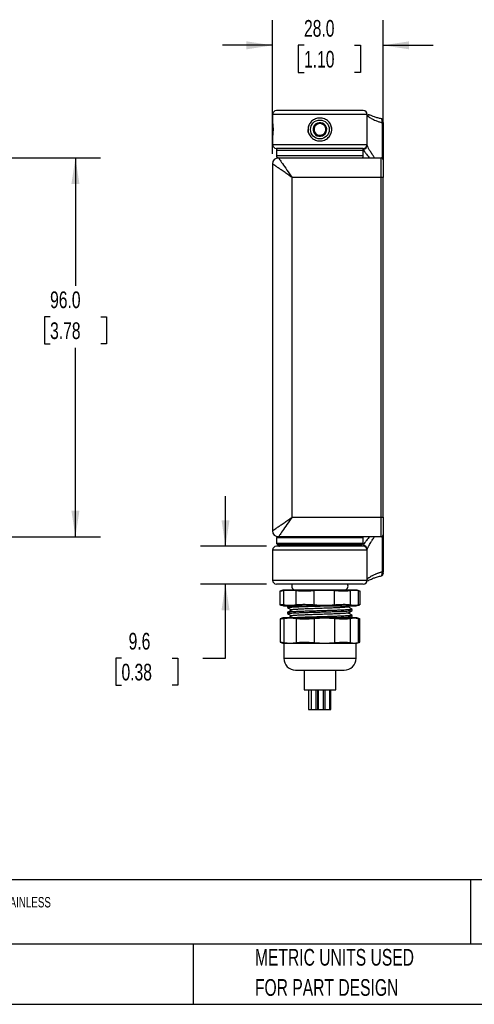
# Model space of a CAD drawing. Header units: millimetres. Extents: x 13 to 546, y 13 to 419.
# Tile 2 of 20: x 197 to 313, y 13 to 262. Entities that reach past the tile are written whole.
import ezdxf

# ---------------------------------------------------------------- set-up
doc = ezdxf.new("R2010")
doc.units = ezdxf.units.MM
doc.header["$LTSCALE"] = 2
doc.layers.add('DIMENSIONS', color=140, linetype='Continuous', lineweight=25)
doc.layers.add('TEXT', color=140, linetype='Continuous', lineweight=25)
doc.styles.add('SLDTEXTSTYLE0', font='TXT', dxfattribs={"width": 0.7})
doc.dimstyles.new('SLDDIMSTYLE0', dxfattribs={"dimtxt": 4.316016, "dimasz": 6.604, "dimexe": 0, "dimexo": 0.0625, "dimgap": 1.079004, "dimtad": 0, "dimtih": 1, "dimtoh": 1, "dimrnd": 1e-09, "dimzin": 4, "dimdsep": 46, "dimtxsty": 'SLDTEXTSTYLE0', "dimsah": 1, "dimcen": 0.09, "dimadec": 0, "dimazin": 1, "dimtfac": 1, "dimtofl": 0, "dimtmove": 0, "dimatfit": 3, "dimfxl": 0, "dimfrac": 2, "dimtolj": 1, "dimtzin": 12, "dimarcsym": 0})
doc.dimstyles.new('SLDDIMSTYLE2', dxfattribs={"dimtxt": 4.316016, "dimasz": 6.604, "dimexe": 0, "dimexo": 0.0625, "dimgap": 1.079004, "dimtad": 0, "dimtih": 1, "dimtoh": 1, "dimrnd": 1e-09, "dimzin": 4, "dimdsep": 46, "dimtxsty": 'SLDTEXTSTYLE0', "dimsah": 1, "dimcen": 0.09, "dimadec": 0, "dimazin": 1, "dimtfac": 1, "dimtmove": 0, "dimatfit": 0, "dimfxl": 0, "dimfrac": 2, "dimtolj": 1, "dimtzin": 12, "dimarcsym": 0})
doc.dimstyles.new('SLDDIMSTYLE3', dxfattribs={"dimtxt": 4.316016, "dimasz": 6.604, "dimexe": 0, "dimexo": 0.0625, "dimgap": 1.079004, "dimtad": 0, "dimtih": 1, "dimtoh": 1, "dimrnd": 1e-09, "dimzin": 12, "dimdsep": 46, "dimtxsty": 'SLDTEXTSTYLE0', "dimsah": 1, "dimcen": 0.09, "dimadec": 0, "dimazin": 3, "dimtfac": 1, "dimtmove": 0, "dimatfit": 0, "dimfxl": 0, "dimfrac": 2, "dimtolj": 1, "dimtzin": 12, "dimarcsym": 0})

# ---------------------------------------------------------------- blocks, each defined once
blk = doc.blocks.new('_D_4')
at = {"layer": 'DIMENSIONS'}
for p, q in [((191.92, 227.17), (217.84, 227.17)), ((211.49, 227.17), (211.49, 194.73)), ((205.07, 186.9), (203.62, 186.9)), ((203.62, 186.9), (203.62, 180.04)), ((217.9, 186.9), (219.35, 186.9)), ((219.35, 186.9), (219.35, 180.04)), ((203.62, 180.04), (205.07, 180.04)), ((219.35, 180.04), (217.9, 180.04)), ((211.49, 131.17), (211.49, 179.08)), ((191.92, 131.17), (217.84, 131.17))]:
    blk.add_line(p, q, dxfattribs=at)
for points in [[(211.49, 227.17), (210.47, 220.56), (212.5, 220.56)], [(211.49, 131.17), (212.5, 137.77), (210.47, 137.77)]]:
    blk.add_solid(points, dxfattribs=at)
at = {"layer": 'DIMENSIONS', "char_height": 4.233, "attachment_point": 1, "style": 'SLDTEXTSTYLE0'}
for s, insert in [('96.0', (205.07, 193.33)), ('3.78', (205.07, 185.5))]:
    blk.add_mtext(s, dxfattribs=dict(at, insert=insert))
blk = doc.blocks.new('_D_5')
at = {"layer": 'DIMENSIONS'}
for p, q in [((261.41, 228.21), (261.41, 262.04)), ((289.41, 227.61), (289.41, 262.04)), ((261.41, 255.69), (248.71, 255.69)), ((269.39, 255.69), (267.94, 255.69)), ((267.94, 255.69), (267.94, 248.83)), ((282.21, 255.69), (283.66, 255.69)), ((283.66, 255.69), (283.66, 248.83)), ((289.41, 255.69), (302.11, 255.69)), ((267.94, 248.83), (269.39, 248.83)), ((283.66, 248.83), (282.21, 248.83))]:
    blk.add_line(p, q, dxfattribs=at)
for points in [[(261.41, 255.69), (254.81, 256.7), (254.81, 254.67)], [(289.41, 255.69), (296.02, 254.67), (296.02, 256.7)]]:
    blk.add_solid(points, dxfattribs=at)
at = {"layer": 'DIMENSIONS', "char_height": 4.233, "attachment_point": 1, "style": 'SLDTEXTSTYLE0'}
for s, insert in [('28.0', (269.39, 262.11)), ('1.10', (269.39, 254.28))]:
    blk.add_mtext(s, dxfattribs=dict(at, insert=insert))
blk = doc.blocks.new('_D_6')
at = {"layer": 'DIMENSIONS'}
for p, q in [((249.5, 128.77), (249.5, 141.47)), ((259.87, 128.77), (243.15, 128.77)), ((259.87, 119.17), (243.15, 119.17)), ((249.5, 100.4), (249.5, 119.17)), ((223.16, 100.4), (221.71, 100.4)), ((221.71, 100.4), (221.71, 93.54)), ((235.99, 100.4), (237.44, 100.4)), ((237.44, 100.4), (237.44, 93.54)), ((243.77, 100.4), (249.5, 100.4)), ((221.71, 93.54), (223.16, 93.54)), ((237.44, 93.54), (235.99, 93.54))]:
    blk.add_line(p, q, dxfattribs=at)
for points in [[(249.5, 128.77), (250.52, 135.37), (248.49, 135.37)], [(249.5, 119.17), (248.49, 112.56), (250.52, 112.56)]]:
    blk.add_solid(points, dxfattribs=at)
at = {"layer": 'DIMENSIONS', "char_height": 4.233, "attachment_point": 1, "style": 'SLDTEXTSTYLE0'}
for s, insert in [('9.6', (224.96, 106.82)), ('0.38', (223.16, 98.99))]:
    blk.add_mtext(s, dxfattribs=dict(at, insert=insert))

msp = doc.modelspace()

# ---------------------------------------------------------------- linework, layer by layer
for p, q in [((285.413, 238.167), (261.413, 238.167)), ((261.413, 238.167), (261.413, 236.092)), ((285.413, 230.567), (285.413, 238.167)), ((261.413, 236.092), (261.413, 235.817)), ((261.413, 235.817), (261.413, 232.917)), ((289.146, 236.097), (289.413, 236.097)), ((289.146, 236.097), (289.146, 227.11)), ((289.413, 236.5), (289.41, 236.547)), ((289.413, 236.097), (289.413, 226.725)), ((261.413, 232.917), (261.413, 232.643)), ((261.413, 232.643), (261.413, 230.567)), ((261.413, 230.567), (285.413, 230.567)), ((284.413, 229.567), (284.413, 229.427)), ((262.413, 229.067), (262.413, 227.667)), ((284.413, 229.067), (262.413, 229.067)), ((283.297, 227.667), (262.413, 227.667)), ((262.913, 227.167), (288.913, 227.167)), ((284.413, 227.667), (283.297, 227.667)), ((284.413, 227.667), (284.413, 229.067)), ((288.913, 222.167), (288.913, 227.167)), ((261.413, 225.667), (261.413, 132.667)), ((266.413, 136.167), (266.413, 222.167)), ((288.913, 222.167), (266.413, 222.167)), ((288.913, 136.167), (288.913, 222.167)), ((289.413, 222.167), (288.913, 222.167)), ((289.413, 136.167), (289.413, 222.167)), ((266.413, 136.167), (288.913, 136.167)), ((288.913, 131.167), (288.913, 136.167)), ((288.913, 136.167), (289.413, 136.167)), ((262.713, 131.167), (262.413, 130.867)), ((262.413, 130.867), (262.413, 129.467)), ((284.413, 130.867), (262.413, 130.867)), ((262.913, 131.167), (262.713, 131.167)), ((288.913, 131.167), (262.913, 131.167)), ((284.413, 130.867), (284.113, 131.167)), ((284.413, 129.467), (284.413, 130.867)), ((289.146, 131.225), (289.146, 122.237)), ((289.413, 131.61), (289.413, 122.237)), ((285.413, 127.767), (261.413, 127.767)), ((261.413, 127.767), (261.413, 120.167)), ((262.413, 129.467), (262.713, 129.167)), ((273.21, 129.467), (262.413, 129.467)), ((262.713, 129.167), (273.413, 129.167)), ((262.931, 128.767), (263.149, 129.172)), ((263.813, 129.167), (264.213, 128.767)), ((284.413, 129.467), (273.21, 129.467)), ((273.413, 129.167), (284.113, 129.167)), ((282.613, 128.767), (283.013, 129.167)), ((284.113, 129.167), (284.413, 129.467)), ((284.413, 128.907), (284.413, 128.767)), ((285.413, 120.167), (285.413, 127.767)), ((261.413, 120.167), (285.413, 120.167)), ((285.442, 120.126), (285.401, 120.104)), ((289.413, 122.237), (289.146, 122.237)), ((263.255, 117.374), (263.255, 113.961)), ((282.609, 117.667), (264.217, 117.667)), ((264.257, 113.855), (264.257, 117.48)), ((267.378, 113.855), (267.378, 117.48)), ((271.977, 113.855), (271.977, 117.48)), ((277.135, 113.855), (277.135, 117.48)), ((281.133, 113.855), (281.133, 117.48)), ((283.171, 113.855), (283.171, 117.48)), ((283.572, 113.961), (283.572, 117.374)), ((264.217, 113.667), (282.609, 113.667)), ((265.213, 113.529), (265.213, 113.24)), ((265.461, 113.678), (265.235, 113.548)), ((280.536, 113.371), (281.03, 113.657)), ((281.613, 112.48), (281.613, 112.769)), ((263.312, 110.378), (263.312, 104.456)), ((263.366, 110.401), (263.324, 110.386)), ((282.563, 110.667), (264.263, 110.667)), ((264.314, 110.498), (264.314, 104.337)), ((265.213, 112.009), (265.213, 111.72)), ((267.4, 110.498), (267.4, 104.337)), ((272, 110.498), (272, 104.337)), ((277.101, 110.498), (277.101, 104.337)), ((281.099, 110.498), (281.099, 104.337)), ((281.118, 110.667), (281.602, 110.947)), ((281.613, 110.96), (281.613, 111.249)), ((283.114, 110.498), (283.114, 104.337)), ((283.502, 110.386), (283.498, 110.378)), ((283.514, 104.456), (283.514, 110.378)), ((264.263, 104.167), (264.263, 100.367)), ((264.263, 104.167), (282.563, 104.167)), ((282.563, 100.367), (282.563, 104.167)), ((264.263, 100.367), (273.413, 100.367)), ((273.413, 100.367), (282.563, 100.367)), ((269.413, 97.367), (269.413, 92.367)), ((277.413, 92.367), (277.413, 97.367)), ((269.413, 92.367), (273.413, 92.367)), ((270.56, 92.367), (270.56, 87.367)), ((271.177, 92.367), (271.177, 87.367)), ((272.477, 87.367), (272.477, 92.367)), ((272.763, 92.367), (272.763, 87.367)), ((272.989, 92.367), (272.989, 87.367)), ((273.413, 92.367), (277.413, 92.367)), ((274.289, 87.367), (274.289, 92.367)), ((274.63, 92.367), (274.63, 87.367)), ((275.93, 87.367), (275.93, 92.367)), ((276.166, 87.367), (276.166, 92.367)), ((270.56, 87.367), (271.177, 87.367)), ((271.177, 87.367), (272.477, 87.367)), ((272.477, 87.367), (272.763, 87.367)), ((272.763, 87.367), (272.989, 87.367)), ((272.989, 87.367), (274.289, 87.367)), ((274.289, 87.367), (274.63, 87.367)), ((274.63, 87.367), (275.93, 87.367)), ((275.93, 87.367), (276.166, 87.367))]:
    msp.add_line(p, q)
at = {"flags": 128}
msp.add_lwpolyline([(270.53, 233.538), (270.471, 233.782), (270.413, 234.367)], dxfattribs=at)
msp.add_circle((273.413, 234.367), 2.387)
for centre, radius, start, end in [((262.413, 238.167), 1, 90, 180), ((284.413, 238.167), 1, 0, 90), ((273.413, 234.367), 3, 153.30181, 180), ((273.413, 234.367), 1.732, 126.37582, 186.37582), ((273.413, 234.367), 1.5, 156.37582, 216.37582), ((273.413, 234.367), 1.5, 96.37582, 156.37582), ((273.413, 234.367), 1.732, 66.37582, 126.37582), ((273.413, 234.367), 1.5, 36.37582, 96.37582), ((273.413, 234.367), 1.732, 6.37582, 66.37582), ((273.413, 234.367), 1.732, 306.37582, 6.37582), ((273.413, 234.367), 1.5, 336.37582, 36.37582), ((273.413, 234.367), 3, 343.94822, 34.08731), ((273.413, 234.367), 1.732, 186.37582, 246.37582), ((273.413, 234.367), 1.5, 216.37582, 276.37582), ((273.413, 234.367), 1.732, 246.37582, 306.37582), ((273.413, 234.367), 1.5, 276.37582, 336.37582), ((262.413, 230.567), 1, 180, 270), ((262.913, 229.067), 0.5, 90, 180), ((283.913, 229.067), 0.5, 0, 90), ((284.413, 230.567), 1, 270, 0), ((284.422, 230.419), 0.991, 269.49927, 359.49036), ((262.913, 225.667), 1.5, 90, 180), ((262.913, 227.667), 0.5, 180, 270), ((283.913, 227.667), 0.5, 270, 0), ((288.913, 226.667), 0.5, 0, 90), ((262.913, 132.667), 1.5, 180, 270), ((288.913, 131.667), 0.5, 270, 0), ((262.413, 127.767), 1, 90, 180), ((284.422, 127.916), 0.991, 0.50964, 90.50073), ((284.413, 127.767), 1, 0, 90), ((262.413, 120.167), 1, 180, 270), ((284.413, 120.167), 1, 270, 0), ((288.99, 121.836), 0.423, 334.52826, 359.86595), ((268.025, 103.159), 15, 104.70489, 108.34364), ((267.263, 118.667), 1, 150, 270), ((279.563, 118.667), 1, 270, 30), ((278.802, 103.159), 15, 71.65662, 75.29511), ((268.025, 128.176), 15, 251.65662, 255.29511), ((278.802, 128.176), 15, 284.70489, 288.34364), ((265.213, 105.758), 5, 100.95496, 111.68474), ((281.613, 105.758), 5, 68.29729, 79.04504), ((265.213, 109.076), 5, 248.29729, 259.04504), ((281.613, 109.076), 5, 280.95496, 291.68474), ((267.263, 100.367), 3, 180, 270), ((279.563, 100.367), 3, 270, 0)]:
    msp.add_arc(centre, radius, start, end)
for points, knots in [([(273.413, 239.167), (270.496, 239.167), (267.698, 239.167), (263.572, 239.167), (262.413, 239.167), (262.413, 239.167)], [0, 0, 0, 0, 0.5, 0.5, 1, 1, 1, 1]), ([(273.416, 237.266), (273.612, 237.266), (273.804, 237.248), (274.183, 237.176), (274.371, 237.121), (274.731, 236.979), (274.902, 236.892), (275.226, 236.686), (275.381, 236.566), (275.659, 236.302), (275.784, 236.157), (276.006, 235.842), (276.102, 235.672), (276.333, 235.145), (276.416, 234.755), (276.416, 234.176), (276.396, 233.98), (276.316, 233.601), (276.258, 233.417), (276.025, 232.885), (275.798, 232.565), (275.378, 232.167), (275.227, 232.049), (274.902, 231.843), (274.727, 231.754), (274.369, 231.613), (274.184, 231.559), (273.803, 231.487), (273.606, 231.468), (273.215, 231.469), (273.023, 231.487), (272.644, 231.559), (272.456, 231.613), (272.096, 231.755), (271.925, 231.843), (271.6, 232.049), (271.446, 232.169), (271.168, 232.433), (271.042, 232.578), (270.82, 232.893), (270.724, 233.063), (270.493, 233.59), (270.41, 233.98), (270.41, 234.559), (270.43, 234.755), (270.51, 235.134), (270.569, 235.318), (270.802, 235.85), (271.028, 236.17), (271.449, 236.568), (271.6, 236.686), (271.925, 236.892), (272.099, 236.981), (272.458, 237.122), (272.643, 237.176), (273.024, 237.248), (273.22, 237.266), (273.416, 237.266)], [0, 0, 0, 0, 0.03125, 0.03125, 0.0625, 0.0625, 0.09375, 0.09375, 0.125, 0.125, 0.15625, 0.15625, 0.1875, 0.1875, 0.25, 0.25, 0.28125, 0.28125, 0.3125, 0.3125, 0.375, 0.375, 0.40625, 0.40625, 0.4375, 0.4375, 0.46875, 0.46875, 0.5, 0.5, 0.53125, 0.53125, 0.5625, 0.5625, 0.59375, 0.59375, 0.625, 0.625, 0.65625, 0.65625, 0.6875, 0.6875, 0.75, 0.75, 0.78125, 0.78125, 0.8125, 0.8125, 0.875, 0.875, 0.90625, 0.90625, 0.9375, 0.9375, 0.96875, 0.96875, 1, 1, 1, 1]), ([(284.413, 239.167), (284.413, 239.167), (283.254, 239.167), (279.128, 239.167), (276.33, 239.167), (273.413, 239.167)], [0, 0, 0, 0, 0.5, 0.5, 1, 1, 1, 1]), ([(285.413, 238.018), (285.413, 237.934), (285.502, 237.818), (285.761, 237.602), (285.869, 237.522), (286.122, 237.355), (286.266, 237.267), (286.591, 237.085), (286.774, 236.991), (287.17, 236.801), (287.383, 236.706), (287.838, 236.521), (288.079, 236.43), (288.593, 236.256), (288.866, 236.172), (289.146, 236.097)], [0, 0, 0, 0, 0.25, 0.25, 0.375, 0.375, 0.5, 0.5, 0.625, 0.625, 0.75, 0.75, 0.875, 0.875, 1, 1, 1, 1]), ([(289.029, 237.048), (288.707, 237.125), (288.043, 237.285), (287.24, 237.554), (286.598, 237.79), (286.147, 237.966), (285.857, 238.05), (285.709, 238.074), (285.658, 238.039), (285.65, 238.033)], [0, 0, 0, 0, 0.1801713, 0.3714252, 0.5470853, 0.7061643, 0.8476139, 0.9733452, 1, 1, 1, 1]), ([(289.413, 236.097), (289.413, 236.15), (289.413, 236.259), (289.409, 236.417), (289.404, 236.552), (289.39, 236.689), (289.364, 236.79), (289.314, 236.852), (289.261, 236.893), (289.233, 236.913), (289.213, 236.926), (289.193, 236.94), (289.167, 236.959), (289.134, 236.981), (289.101, 237.004), (289.061, 237.031), (289.039, 237.039), (289.024, 237.044)], [0, 0, 0, 0, 0.09807728, 0.19982531, 0.30242229, 0.40219321, 0.57797956, 0.70103657, 0.74321621, 0.76063851, 0.77634047, 0.7910397, 0.80548413, 0.83590165, 0.87081458, 0.91063408, 1, 1, 1, 1]), ([(289.146, 236.097), (289.153, 236.182), (289.166, 236.353), (289.164, 236.588), (289.146, 236.784), (289.113, 236.929), (289.072, 237.019), (289.041, 237.033), (289.026, 237.04)], [0, 0, 0, 0, 0.1755168, 0.3513046, 0.5249191, 0.6945362, 0.8608955, 1, 1, 1, 1]), ([(261.413, 236.092), (261.413, 236.092), (261.415, 236.081), (261.421, 236.038), (261.426, 236.006), (261.438, 235.92), (261.445, 235.868), (261.46, 235.745), (261.469, 235.673), (261.486, 235.515), (261.494, 235.428), (261.51, 235.241), (261.518, 235.14), (261.536, 234.827), (261.543, 234.597), (261.543, 234.255), (261.542, 234.14), (261.535, 233.916), (261.53, 233.807), (261.518, 233.597), (261.51, 233.496), (261.495, 233.309), (261.486, 233.222), (261.469, 233.062), (261.46, 232.991), (261.445, 232.868), (261.438, 232.815), (261.42, 232.687), (261.413, 232.643), (261.413, 232.643)], [0, 0, 0, 0, 0.0625, 0.0625, 0.125, 0.125, 0.1875, 0.1875, 0.25, 0.25, 0.3125, 0.3125, 0.375, 0.375, 0.5, 0.5, 0.5625, 0.5625, 0.625, 0.625, 0.6875, 0.6875, 0.75, 0.75, 0.8125, 0.8125, 0.875, 0.875, 1, 1, 1, 1]), ([(274.44, 232.973), (274.155, 232.941), (273.868, 232.909), (273.291, 232.844), (273.005, 232.812), (272.719, 232.78)], [0, 0, 0, 0, 0.5, 0.5, 1, 1, 1, 1]), ([(273.413, 229.567), (273.301, 229.567), (273.077, 229.567), (272.742, 229.567), (272.408, 229.567), (272.075, 229.567), (271.742, 229.567), (271.171, 229.567), (270.369, 229.567), (269.344, 229.567), (268.344, 229.567), (267.051, 229.567), (265.579, 229.567), (264.385, 229.567), (263.629, 229.567), (263.174, 229.567), (262.825, 229.567), (262.61, 229.567), (262.488, 229.567), (262.425, 229.567), (262.417, 229.567), (262.413, 229.567)], [0, 0, 0, 0, 0.0194537, 0.0388729, 0.0582757, 0.0776802, 0.0971045, 0.1165667, 0.178315, 0.2400936, 0.3044161, 0.3687691, 0.5000067, 0.6312443, 0.6955668, 0.7599198, 0.821668, 0.8834467, 0.9223152, 0.9611179, 1, 1, 1, 1]), ([(284.413, 229.567), (284.412, 229.567), (284.41, 229.567), (284.394, 229.567), (284.369, 229.567), (284.333, 229.567), (284.287, 229.567), (284.191, 229.567), (284.002, 229.567), (283.652, 229.567), (283.197, 229.567), (282.441, 229.567), (281.247, 229.567), (279.775, 229.567), (278.482, 229.567), (277.483, 229.567), (276.458, 229.567), (275.546, 229.567), (274.753, 229.567), (274.084, 229.567), (273.637, 229.567), (273.413, 229.567)], [0, 0, 0, 0, 0.0194537, 0.0388729, 0.0582757, 0.0776802, 0.0971045, 0.1165667, 0.178315, 0.2400936, 0.3044161, 0.3687691, 0.5000067, 0.6312443, 0.6955668, 0.7599198, 0.821668, 0.8834467, 0.9223152, 0.9611179, 1, 1, 1, 1]), ([(287.224, 227.167), (287.164, 227.263), (286.979, 227.557), (286.603, 228.147), (286.14, 228.887), (285.732, 229.583), (285.465, 230.112), (285.43, 230.312), (285.413, 230.41)], [0, 0, 0, 0, 0.0630771, 0.1948728, 0.4172645, 0.6233735, 0.8163449, 1, 1, 1, 1]), ([(262.913, 227.167), (262.913, 227.167), (263.004, 227.037), (263.355, 226.536), (263.614, 226.166), (264.262, 225.24), (264.65, 224.685), (265.497, 223.476), (265.955, 222.822), (266.413, 222.167)], [0, 0, 0, 0, 0.25, 0.25, 0.5, 0.5, 0.75, 0.75, 1, 1, 1, 1]), ([(284.413, 229.427), (284.432, 229.339), (284.459, 229.22), (284.592, 228.988), (284.694, 228.827), (284.849, 228.601), (285.083, 228.287), (285.42, 227.856), (285.726, 227.476), (285.925, 227.231), (285.977, 227.167)], [0, 0, 0, 0, 0.2273863, 0.3062808, 0.3870258, 0.4698226, 0.6154639, 0.7721894, 0.9406292, 1, 1, 1, 1]), ([(266.413, 222.167), (266.336, 222.221), (266.19, 222.324), (265.983, 222.468), (265.801, 222.596), (265.644, 222.706), (265.38, 222.891), (265.022, 223.141), (264.384, 223.588), (263.648, 224.102), (262.851, 224.662), (262.212, 225.108), (261.831, 225.375), (261.634, 225.513), (261.535, 225.582), (261.465, 225.631), (261.421, 225.662), (261.416, 225.665), (261.413, 225.667)], [0, 0, 0, 0, 0.0323684, 0.0613167, 0.0868447, 0.1089526, 0.1276401, 0.1985592, 0.2613905, 0.4057542, 0.5315977, 0.6619779, 0.7818467, 0.8265764, 0.870647, 0.9141661, 0.9572454, 1, 1, 1, 1]), ([(289.413, 226.667), (289.413, 226.666), (289.413, 226.664), (289.413, 226.649), (289.413, 226.625), (289.413, 226.59), (289.413, 226.545), (289.413, 226.491), (289.413, 226.427), (289.413, 226.325), (289.413, 226.17), (289.413, 225.939), (289.413, 225.666), (289.413, 225.355), (289.413, 225.01), (289.413, 224.637), (289.413, 224.241), (289.413, 223.835), (289.413, 223.424), (289.413, 223.012), (289.413, 222.592), (289.413, 222.309), (289.413, 222.167)], [0, 0, 0, 0, 0.0302332, 0.0602674, 0.09016896, 0.12000515, 0.14984367, 0.17975219, 0.20979793, 0.24004719, 0.30432203, 0.36867139, 0.43431388, 0.50003248, 0.56567498, 0.63139357, 0.69566842, 0.76001778, 0.82026949, 0.87999045, 0.93972069, 1, 1, 1, 1]), ([(261.413, 132.667), (261.414, 132.668), (261.416, 132.669), (261.429, 132.679), (261.451, 132.694), (261.481, 132.715), (261.52, 132.742), (261.568, 132.776), (261.624, 132.815), (261.689, 132.861), (261.856, 132.978), (262.212, 133.227), (262.85, 133.673), (263.648, 134.233), (264.384, 134.746), (265.022, 135.194), (265.461, 135.5), (265.931, 135.83), (266.235, 136.043), (266.413, 136.167)], [0, 0, 0, 0, 0.0237238, 0.0475319, 0.0714445, 0.0954814, 0.119662, 0.1440055, 0.1685307, 0.1932559, 0.2181991, 0.3380605, 0.4684421, 0.5942778, 0.7386429, 0.8014679, 0.8723901, 0.9255102, 1, 1, 1, 1]), ([(266.413, 136.167), (265.955, 135.513), (265.497, 134.859), (264.65, 133.649), (264.262, 133.095), (263.614, 132.169), (263.355, 131.798), (263.004, 131.297), (262.913, 131.167), (262.913, 131.167)], [0, 0, 0, 0, 0.25, 0.25, 0.5, 0.5, 0.75, 0.75, 1, 1, 1, 1]), ([(289.413, 136.167), (289.413, 136.096), (289.413, 135.954), (289.413, 135.742), (289.413, 135.532), (289.413, 135.324), (289.413, 135.118), (289.413, 134.913), (289.413, 134.71), (289.413, 134.435), (289.413, 134.094), (289.413, 133.698), (289.413, 133.325), (289.413, 132.98), (289.413, 132.668), (289.413, 132.396), (289.413, 132.165), (289.413, 131.98), (289.413, 131.839), (289.413, 131.74), (289.413, 131.679), (289.413, 131.671), (289.413, 131.667)], [0, 0, 0, 0, 0.0302332, 0.0602674, 0.090169, 0.1200052, 0.1498437, 0.1797522, 0.2097979, 0.2400472, 0.304322, 0.3686714, 0.4343139, 0.5000325, 0.565675, 0.6313936, 0.6956684, 0.7600178, 0.8202695, 0.8799904, 0.9397207, 1, 1, 1, 1]), ([(285.977, 131.167), (285.925, 131.103), (285.726, 130.858), (285.42, 130.479), (285.082, 130.048), (284.755, 129.605), (284.477, 129.181), (284.434, 128.997), (284.413, 128.907)], [0, 0, 0, 0, 0.0593941, 0.2278922, 0.3846796, 0.5303868, 0.7725196, 1, 1, 1, 1]), ([(285.413, 127.925), (285.43, 128.022), (285.465, 128.223), (285.7, 128.688), (285.992, 129.197), (286.311, 129.721), (286.72, 130.371), (287.043, 130.88), (287.225, 131.167)], [0, 0, 0, 0, 0.183483, 0.3762754, 0.511992, 0.6545101, 0.8046625, 1, 1, 1, 1]), ([(273.413, 128.767), (270.496, 128.767), (267.698, 128.767), (263.572, 128.767), (262.413, 128.767), (262.413, 128.767)], [0, 0, 0, 0, 0.5, 0.5, 1, 1, 1, 1]), ([(263.001, 128.767), (263.041, 128.772), (263.122, 128.781), (263.258, 128.855), (263.404, 128.978), (263.51, 129.083), (263.568, 129.16), (263.574, 129.167)], [0, 0, 0, 0, 0.2411187, 0.4903713, 0.7329817, 0.9763389, 1, 1, 1, 1]), ([(284.413, 128.767), (284.413, 128.767), (283.254, 128.767), (279.128, 128.767), (276.33, 128.767), (273.413, 128.767)], [0, 0, 0, 0, 0.5, 0.5, 1, 1, 1, 1]), ([(285.49, 120.476), (285.485, 120.471), (285.416, 120.403), (285.415, 120.358), (285.413, 120.317)], [0, 0, 0, 0, 0.0629525, 1, 1, 1, 1]), ([(289.146, 122.237), (289.068, 122.216), (288.906, 122.171), (288.661, 122.098), (288.406, 122.016), (288.143, 121.925), (287.875, 121.827), (287.617, 121.725), (287.309, 121.595), (286.986, 121.448), (286.675, 121.293), (286.38, 121.133), (286.104, 120.97), (285.856, 120.804), (285.631, 120.632), (285.543, 120.535), (285.49, 120.476)], [0, 0, 0, 0, 0.0402417, 0.0835726, 0.1299979, 0.1795217, 0.2321475, 0.2878781, 0.3378961, 0.4314076, 0.5114974, 0.5754581, 0.6796501, 0.7754559, 0.8629107, 1, 1, 1, 1]), ([(285.527, 120.031), (285.526, 120.021), (285.521, 119.977), (285.667, 120.091), (286.002, 120.256), (286.46, 120.472), (287.123, 120.736), (287.971, 121.03), (288.676, 121.201), (289.028, 121.286)], [0, 0, 0, 0, 0.03230268, 0.14402635, 0.26293647, 0.41185353, 0.58968002, 0.79486532, 1, 1, 1, 1]), ([(289.024, 121.291), (289.046, 121.296), (289.078, 121.305), (289.128, 121.328), (289.169, 121.349), (289.209, 121.375), (289.267, 121.42), (289.324, 121.493), (289.371, 121.617), (289.398, 121.792), (289.408, 121.976), (289.412, 122.13), (289.413, 122.202), (289.413, 122.237)], [0, 0, 0, 0, 0.0621539, 0.0927742, 0.1246504, 0.1612024, 0.2064898, 0.3303827, 0.4877424, 0.6620808, 0.8365843, 0.9202981, 1, 1, 1, 1]), ([(289.026, 121.294), (289.04, 121.301), (289.072, 121.316), (289.113, 121.407), (289.146, 121.553), (289.164, 121.749), (289.166, 121.984), (289.153, 122.153), (289.146, 122.237)], [0, 0, 0, 0, 0.1425407, 0.307991, 0.4781374, 0.6515874, 0.8262337, 1, 1, 1, 1]), ([(289.413, 121.835), (289.413, 121.799), (289.413, 121.78), (289.413, 121.777), (289.413, 121.793), (289.413, 121.866), (289.413, 121.923), (289.413, 122.066), (289.413, 122.151), (289.413, 122.237)], [0, 0, 0, 0, 0.25, 0.25, 0.5, 0.5, 0.75, 0.75, 1, 1, 1, 1]), ([(273.413, 119.167), (273.301, 119.167), (273.077, 119.167), (272.742, 119.167), (272.408, 119.167), (272.075, 119.167), (271.742, 119.167), (271.171, 119.167), (270.369, 119.167), (269.344, 119.167), (268.344, 119.167), (267.051, 119.167), (265.579, 119.167), (264.385, 119.167), (263.629, 119.167), (263.174, 119.167), (262.825, 119.167), (262.61, 119.167), (262.488, 119.167), (262.425, 119.167), (262.417, 119.167), (262.413, 119.167)], [0, 0, 0, 0, 0.0194537, 0.0388729, 0.0582757, 0.0776802, 0.0971045, 0.1165667, 0.178315, 0.2400936, 0.3044161, 0.3687691, 0.5000067, 0.6312443, 0.6955668, 0.7599198, 0.821668, 0.8834467, 0.9223152, 0.9611179, 1, 1, 1, 1]), ([(264.257, 117.48), (264.115, 117.461), (263.829, 117.422), (263.514, 117.384), (263.316, 117.366), (263.233, 117.364), (263.256, 117.374), (263.257, 117.374)], [0, 0, 0, 0, 0.2335338, 0.4726429, 0.7287013, 0.992296, 1, 1, 1, 1]), ([(267.378, 117.48), (266.858, 117.551), (266.338, 117.584), (265.297, 117.584), (264.776, 117.551), (264.257, 117.48)], [0, 0, 0, 0, 0.5, 0.5, 1, 1, 1, 1]), ([(271.977, 117.48), (271.542, 117.444), (271.108, 117.416), (270.46, 117.387), (270.244, 117.38), (269.823, 117.37), (269.617, 117.367), (269.01, 117.367), (268.636, 117.377), (268.121, 117.406), (267.956, 117.418), (267.651, 117.446), (267.509, 117.462), (267.378, 117.48)], [0, 0, 0, 0, 0.25, 0.25, 0.375, 0.375, 0.5, 0.5, 0.75, 0.75, 0.875, 0.875, 1, 1, 1, 1]), ([(277.135, 117.48), (276.277, 117.551), (275.417, 117.584), (273.696, 117.584), (272.835, 117.551), (271.977, 117.48)], [0, 0, 0, 0, 0.5, 0.5, 1, 1, 1, 1]), ([(284.413, 119.167), (284.412, 119.167), (284.41, 119.167), (284.394, 119.167), (284.369, 119.167), (284.333, 119.167), (284.287, 119.167), (284.191, 119.167), (284.002, 119.167), (283.652, 119.167), (283.197, 119.167), (282.441, 119.167), (281.247, 119.167), (279.775, 119.167), (278.482, 119.167), (277.483, 119.167), (276.458, 119.167), (275.546, 119.167), (274.753, 119.167), (274.084, 119.167), (273.637, 119.167), (273.413, 119.167)], [0, 0, 0, 0, 0.0194537, 0.0388729, 0.0582757, 0.0776802, 0.0971045, 0.1165667, 0.178315, 0.2400936, 0.3044161, 0.3687691, 0.5000067, 0.6312443, 0.6955668, 0.7599198, 0.821668, 0.8834467, 0.9223152, 0.9611179, 1, 1, 1, 1]), ([(281.133, 117.48), (280.961, 117.444), (280.74, 117.416), (280.335, 117.387), (280.188, 117.38), (279.876, 117.37), (279.712, 117.367), (279.19, 117.367), (278.803, 117.377), (278.199, 117.406), (277.992, 117.418), (277.57, 117.446), (277.353, 117.462), (277.135, 117.48)], [0, 0, 0, 0, 0.25, 0.25, 0.375, 0.375, 0.5, 0.5, 0.75, 0.75, 0.875, 0.875, 1, 1, 1, 1]), ([(283.171, 117.48), (282.832, 117.551), (282.492, 117.584), (281.812, 117.584), (281.472, 117.551), (281.133, 117.48)], [0, 0, 0, 0, 0.5, 0.5, 1, 1, 1, 1]), ([(283.57, 117.374), (283.558, 117.381), (283.534, 117.397), (283.368, 117.438), (283.218, 117.47), (283.171, 117.48)], [0, 0, 0, 0, 0.3938683, 0.8117435, 1, 1, 1, 1]), ([(264.257, 113.855), (264.115, 113.874), (263.829, 113.912), (263.514, 113.951), (263.316, 113.969), (263.233, 113.971), (263.256, 113.961), (263.257, 113.961)], [0, 0, 0, 0, 0.2335338, 0.47264293, 0.72870127, 0.99229601, 1, 1, 1, 1]), ([(267.378, 113.855), (266.858, 113.783), (266.338, 113.75), (265.297, 113.75), (264.776, 113.783), (264.257, 113.855)], [0, 0, 0, 0, 0.5, 0.5, 1, 1, 1, 1]), ([(281.593, 112.769), (281.588, 112.759), (281.577, 112.734), (281.324, 112.701), (280.912, 112.667), (280.345, 112.633), (279.504, 112.591), (278.48, 112.549), (277.323, 112.508), (276.043, 112.469), (274.701, 112.428), (273.309, 112.386), (271.933, 112.345), (270.587, 112.304), (269.333, 112.265), (268.184, 112.224), (267.193, 112.182), (266.371, 112.14), (265.751, 112.101), (265.364, 112.061), (265.194, 112.03), (265.227, 112.013), (265.233, 112.009)], [0, 0, 0, 0, 0.0406888, 0.0951707, 0.1283064, 0.1812505, 0.2357299, 0.2886739, 0.343153, 0.3961021, 0.4505869, 0.5035335, 0.5580153, 0.6109653, 0.6654511, 0.7183977, 0.7728796, 0.8258288, 0.8803135, 0.9332601, 0.9877423, 1, 1, 1, 1]), ([(266.291, 112.639), (266.113, 112.537), (265.758, 112.331), (265.402, 112.125), (265.224, 112.022)], [0, 0, 0, 0, 0.4999546, 1, 1, 1, 1]), ([(265.226, 113.227), (265.404, 113.124), (265.75, 112.923), (266.097, 112.723), (266.266, 112.625)], [0, 0, 0, 0, 0.5130868, 1, 1, 1, 1]), ([(266.528, 113.667), (266.299, 113.654), (265.834, 113.627), (265.418, 113.588), (265.211, 113.555), (265.235, 113.535), (265.242, 113.529)], [0, 0, 0, 0, 0.2896957, 0.5877919, 0.8774876, 1, 1, 1, 1]), ([(265.24, 113.24), (265.238, 113.249), (265.231, 113.271), (265.48, 113.307), (265.957, 113.346), (266.651, 113.386), (267.541, 113.428), (268.59, 113.47), (269.786, 113.511), (271.074, 113.549), (272.44, 113.591), (273.75, 113.631), (274.59, 113.656), (274.967, 113.667)], [0, 0, 0, 0, 0.05725474, 0.1544186, 0.24885379, 0.34602783, 0.44045845, 0.53762716, 0.63206391, 0.72923974, 0.82367036, 0.92083921, 1, 1, 1, 1]), ([(265.24, 111.72), (265.238, 111.729), (265.231, 111.751), (265.48, 111.787), (265.957, 111.826), (266.651, 111.866), (267.541, 111.908), (268.59, 111.95), (269.786, 111.991), (271.074, 112.029), (272.441, 112.071), (273.822, 112.113), (275.205, 112.155), (276.524, 112.194), (277.767, 112.234), (278.875, 112.275), (279.837, 112.317), (280.514, 112.353), (281.046, 112.388), (281.417, 112.422), (281.617, 112.455), (281.593, 112.475), (281.586, 112.48)], [0, 0, 0, 0, 0.0321023, 0.0865814, 0.1395306, 0.1940154, 0.2469619, 0.3014437, 0.3543938, 0.4088796, 0.4618261, 0.516308, 0.5692572, 0.623742, 0.6766886, 0.7311707, 0.7841173, 0.8385991, 0.8717348, 0.9246789, 0.9791583, 1, 1, 1, 1]), ([(280.495, 113.371), (280.49, 113.363), (280.474, 113.336), (280.102, 113.295), (279.418, 113.245), (278.443, 113.192), (277.243, 113.139), (275.876, 113.09), (274.398, 113.039), (272.867, 112.986), (271.366, 112.933), (269.962, 112.885), (268.709, 112.833), (267.661, 112.779), (266.891, 112.728), (266.415, 112.684), (266.35, 112.653), (266.321, 112.639)], [0, 0, 0, 0, 0.0341453, 0.1041067, 0.1734831, 0.2443875, 0.3152918, 0.3846682, 0.4546297, 0.5257082, 0.5962859, 0.6654104, 0.735883, 0.806981, 0.8770837, 0.9463594, 1, 1, 1, 1]), ([(271.977, 113.855), (271.542, 113.89), (271.108, 113.919), (270.46, 113.948), (270.244, 113.955), (269.823, 113.965), (269.617, 113.967), (269.01, 113.967), (268.636, 113.957), (268.121, 113.929), (267.956, 113.917), (267.651, 113.889), (267.509, 113.872), (267.378, 113.855)], [0, 0, 0, 0, 0.25, 0.25, 0.375, 0.375, 0.5, 0.5, 0.75, 0.75, 0.875, 0.875, 1, 1, 1, 1]), ([(277.135, 113.855), (276.277, 113.783), (275.417, 113.75), (273.696, 113.75), (272.835, 113.783), (271.977, 113.855)], [0, 0, 0, 0, 0.5, 0.5, 1, 1, 1, 1]), ([(281.133, 113.855), (280.961, 113.891), (280.74, 113.919), (280.335, 113.948), (280.188, 113.955), (279.876, 113.965), (279.712, 113.967), (279.19, 113.967), (278.803, 113.957), (278.199, 113.929), (277.992, 113.917), (277.57, 113.889), (277.353, 113.873), (277.135, 113.855)], [0, 0, 0, 0, 0.25, 0.25, 0.375, 0.375, 0.5, 0.5, 0.75, 0.75, 0.875, 0.875, 1, 1, 1, 1]), ([(280.534, 111.85), (280.711, 111.952), (281.067, 112.158), (281.423, 112.364), (281.601, 112.467)], [0, 0, 0, 0, 0.4999642, 1, 1, 1, 1]), ([(281.604, 112.781), (281.426, 112.884), (281.078, 113.085), (280.73, 113.286), (280.56, 113.385)], [0, 0, 0, 0, 0.5112502, 1, 1, 1, 1]), ([(283.171, 113.855), (282.832, 113.783), (282.492, 113.75), (281.812, 113.75), (281.472, 113.783), (281.133, 113.855)], [0, 0, 0, 0, 0.5, 0.5, 1, 1, 1, 1]), ([(283.521, 113.94), (283.518, 113.938), (283.496, 113.927), (283.366, 113.896), (283.217, 113.864), (283.171, 113.855)], [0, 0, 0, 0, 0.1201512, 0.7267306, 1, 1, 1, 1]), ([(263.329, 110.378), (263.326, 110.374), (263.32, 110.362), (263.464, 110.374), (263.742, 110.412), (264.051, 110.459), (264.264, 110.49), (264.314, 110.498)], [0, 0, 0, 0, 0.1462393, 0.4087569, 0.6611878, 0.920794, 1, 1, 1, 1]), ([(265.222, 111.709), (265.4, 111.606), (265.748, 111.405), (266.096, 111.203), (266.266, 111.105)], [0, 0, 0, 0, 0.5112738, 1, 1, 1, 1]), ([(266.294, 111.121), (266.117, 111.018), (265.855, 110.867), (265.593, 110.716), (265.51, 110.667)], [0, 0, 0, 0, 0.68018169, 1, 1, 1, 1]), ([(280.521, 111.85), (280.471, 111.833), (280.368, 111.8), (279.822, 111.753), (279.001, 111.701), (277.913, 111.648), (276.629, 111.596), (275.204, 111.547), (273.694, 111.495), (272.166, 111.441), (270.703, 111.391), (269.361, 111.341), (268.197, 111.288), (267.265, 111.235), (266.638, 111.186), (266.322, 111.148), (266.326, 111.126), (266.326, 111.121)], [0, 0, 0, 0, 0.0651372, 0.1346301, 0.2051623, 0.2765709, 0.347227, 0.4166693, 0.4876418, 0.5589918, 0.6290986, 0.6988948, 0.7701573, 0.8412939, 0.9108628, 0.9812621, 1, 1, 1, 1]), ([(281.593, 111.249), (281.588, 111.239), (281.577, 111.214), (281.324, 111.181), (280.912, 111.147), (280.345, 111.113), (279.504, 111.071), (278.48, 111.029), (277.323, 110.988), (276.043, 110.949), (274.701, 110.908), (273.309, 110.866), (271.933, 110.825), (270.586, 110.784), (269.336, 110.745), (268.226, 110.706), (267.63, 110.68), (267.349, 110.667)], [0, 0, 0, 0, 0.0531511, 0.1243199, 0.1676044, 0.2367644, 0.3079299, 0.3770898, 0.4482549, 0.5174214, 0.588594, 0.6577572, 0.7289258, 0.7980935, 0.8692674, 0.9384306, 1, 1, 1, 1]), ([(267.4, 110.498), (267.664, 110.459), (267.968, 110.426), (268.482, 110.391), (268.665, 110.382), (269.041, 110.37), (269.236, 110.367), (269.835, 110.367), (270.265, 110.38), (271.125, 110.426), (271.564, 110.459), (272, 110.498)], [0, 0, 0, 0, 0.25, 0.25, 0.375, 0.375, 0.5, 0.5, 0.75, 0.75, 1, 1, 1, 1]), ([(272, 110.498), (272.848, 110.573), (273.699, 110.6), (275.402, 110.6), (276.252, 110.573), (277.101, 110.498)], [0, 0, 0, 0, 0.5, 0.5, 1, 1, 1, 1]), ([(276.292, 110.667), (276.369, 110.67), (276.881, 110.685), (277.762, 110.714), (278.876, 110.755), (279.837, 110.797), (280.514, 110.833), (281.046, 110.868), (281.417, 110.902), (281.617, 110.935), (281.593, 110.955), (281.586, 110.96)], [0, 0, 0, 0, 0.0242045, 0.1615173, 0.3028124, 0.4401252, 0.5814196, 0.6673543, 0.8046606, 0.9459486, 1, 1, 1, 1]), ([(277.101, 110.498), (277.537, 110.459), (277.957, 110.426), (278.564, 110.391), (278.764, 110.382), (279.145, 110.37), (279.327, 110.367), (279.848, 110.367), (280.167, 110.38), (280.703, 110.426), (280.926, 110.459), (281.099, 110.498)], [0, 0, 0, 0, 0.25, 0.25, 0.375, 0.375, 0.5, 0.5, 0.75, 0.75, 1, 1, 1, 1]), ([(281.601, 111.263), (281.423, 111.366), (281.076, 111.567), (280.729, 111.767), (280.56, 111.865)], [0, 0, 0, 0, 0.5131306, 1, 1, 1, 1]), ([(283.114, 110.498), (283.213, 110.474), (283.381, 110.434), (283.437, 110.411), (283.46, 110.401)], [0, 0, 0, 0, 0.58881001, 1, 1, 1, 1]), ([(263.329, 104.456), (263.326, 104.461), (263.32, 104.473), (263.464, 104.461), (263.742, 104.423), (264.051, 104.376), (264.264, 104.344), (264.314, 104.337)], [0, 0, 0, 0, 0.1462393, 0.4087569, 0.6611878, 0.920794, 1, 1, 1, 1]), ([(267.4, 104.337), (267.664, 104.376), (267.968, 104.409), (268.482, 104.443), (268.665, 104.452), (269.041, 104.464), (269.236, 104.467), (269.835, 104.467), (270.265, 104.455), (271.125, 104.409), (271.564, 104.376), (272, 104.337)], [0, 0, 0, 0, 0.25, 0.25, 0.375, 0.375, 0.5, 0.5, 0.75, 0.75, 1, 1, 1, 1]), ([(272, 104.337), (272.848, 104.261), (273.699, 104.235), (275.402, 104.235), (276.252, 104.261), (277.101, 104.337)], [0, 0, 0, 0, 0.5, 0.5, 1, 1, 1, 1]), ([(277.101, 104.337), (277.537, 104.376), (277.957, 104.409), (278.564, 104.443), (278.764, 104.452), (279.145, 104.464), (279.327, 104.467), (279.848, 104.467), (280.167, 104.455), (280.703, 104.409), (280.926, 104.376), (281.099, 104.337)], [0, 0, 0, 0, 0.25, 0.25, 0.375, 0.375, 0.5, 0.5, 0.75, 0.75, 1, 1, 1, 1]), ([(283.114, 104.337), (283.207, 104.36), (283.397, 104.406), (283.514, 104.447), (283.501, 104.454), (283.498, 104.456)], [0, 0, 0, 0, 0.4073174, 0.8262815, 1, 1, 1, 1]), ([(267.286, 97.367), (267.286, 97.367), (267.285, 97.367), (267.522, 97.367), (267.98, 97.367), (268.681, 97.367), (269.592, 97.367), (270.489, 97.367), (271.258, 97.367), (272.032, 97.367), (273.006, 97.367), (273.778, 97.367), (274.153, 97.367)], [0, 0, 0, 0, 0.071334, 0.1795206, 0.2941875, 0.4136216, 0.5355903, 0.657559, 0.7173274, 0.7771464, 0.8918134, 1, 1, 1, 1]), ([(274.153, 97.367), (274.523, 97.367), (275.285, 97.367), (276.382, 97.367), (277.408, 97.367), (278.288, 97.367), (278.852, 97.367), (279.185, 97.367), (279.425, 97.367), (279.572, 97.367), (279.546, 97.367), (279.54, 97.367)], [0, 0, 0, 0, 0.1261899, 0.2599385, 0.3992475, 0.5415129, 0.6837783, 0.7534926, 0.8232662, 0.9570148, 1, 1, 1, 1])]:
    msp.add_open_spline(points, degree=3, knots=knots)
for points in [[(272.386, 235.762), (272.27, 235.497), (272.039, 234.968), (271.807, 234.439), (271.692, 234.175)], [(274.107, 235.954), (273.82, 235.922), (273.247, 235.858), (272.673, 235.794), (272.386, 235.762)], [(275.134, 234.56), (274.963, 234.792), (274.621, 235.257), (274.278, 235.722), (274.107, 235.954)], [(274.44, 232.973), (274.556, 233.237), (274.787, 233.766), (275.019, 234.295), (275.134, 234.56)], [(271.692, 234.175), (271.863, 233.943), (272.205, 233.478), (272.548, 233.013), (272.719, 232.78)], [(274.691, 233.538), (274.693, 233.533), (274.695, 233.528), (274.697, 233.524)], [(274.703, 233.538), (274.701, 233.542), (274.699, 233.547), (274.697, 233.552)], [(274.697, 233.524), (274.699, 233.528), (274.701, 233.533), (274.703, 233.538)], [(275.101, 234.431), (275.099, 234.427), (275.097, 234.422), (275.095, 234.417)], [(275.095, 234.417), (275.097, 234.413), (275.099, 234.408), (275.101, 234.403)], [(275.108, 234.417), (275.106, 234.422), (275.103, 234.427), (275.101, 234.431)], [(275.101, 234.403), (275.103, 234.408), (275.106, 234.413), (275.108, 234.417)], [(264.314, 110.498), (264.829, 110.573), (265.857, 110.626), (266.886, 110.573), (267.4, 110.498)], [(281.099, 110.498), (281.434, 110.573), (282.106, 110.626), (282.778, 110.573), (283.114, 110.498)], [(264.314, 104.337), (264.829, 104.261), (265.857, 104.209), (266.886, 104.261), (267.4, 104.337)], [(281.099, 104.337), (281.434, 104.261), (282.106, 104.209), (282.778, 104.261), (283.114, 104.337)]]:
    msp.add_open_spline(points, degree=3)
at = {"layer": 'TEXT'}
for p, q in [((546.1, 44.252), (12.7, 44.252)), ((311.518, 44.252), (311.518, 27.94)), ((546.1, 27.94), (12.7, 27.94)), ((241.293, 27.94), (241.293, 12.7)), ((12.7, 12.7), (546.1, 12.7))]:
    msp.add_line(p, q, dxfattribs=at)

# ---------------------------------------------------------------- texts
at = {"layer": 'TEXT', "attachment_point": 1, "style": 'SLDTEXTSTYLE0'}
for s, insert, char_height in [('IDEM Z-RANGE SAFETY SWITCH, RIGHT HAND DOOR HINGE INTERLOCK, (2) OSSD SAFETY OUTPUT(S), (1) STATUS MONITORING OUTPUT(S), 316 STAINLESS', (15.931, 39.89), 2.645833), ('PART DIMENSIONS MAY DIFFER SLIGHTLY', (110.239, 26.728), 4.23333), ('METRIC UNITS USED', (256.957, 26.728), 4.23333), ("DUE TO MANUFACTURER'S VARIANCES", (110.239, 19.084), 4.23333), ('FOR PART DESIGN', (256.957, 19.084), 4.23333)]:
    msp.add_mtext(s, dxfattribs=dict(at, insert=insert, char_height=char_height))

# ---------------------------------------------------------------- dimensions: what is measured, and where the dimension line sits
at = {"layer": 'DIMENSIONS'}
dim = msp.add_linear_dim(base=(289.413, 255.685), p1=(261.413, 225.667), p2=(289.413, 225.067), dimstyle='SLDDIMSTYLE2', dxfattribs=at)
dim.commit()
dim.dimension.update_dxf_attribs({"geometry": '_D_5', "text_midpoint": (275.799, 255.685), "dimtype": 160})
for base, p1, p2, dimstyle, picture, middle in [((211.486, 131.167), (189.376, 227.167), (189.376, 131.167), 'SLDDIMSTYLE0', '_D_4', (211.486, 186.903)), ((249.501, 119.167), (262.413, 128.767), (262.413, 119.167), 'SLDDIMSTYLE3', '_D_6', (249.501, 100.396))]:
    dim = msp.add_linear_dim(base=base, p1=p1, p2=p2, angle=90, dimstyle=dimstyle, dxfattribs=at)
    dim.commit()
    dim.dimension.update_dxf_attribs({"geometry": picture, "text_midpoint": middle, "dimtype": 160})

doc.saveas('drawing.dxf')
